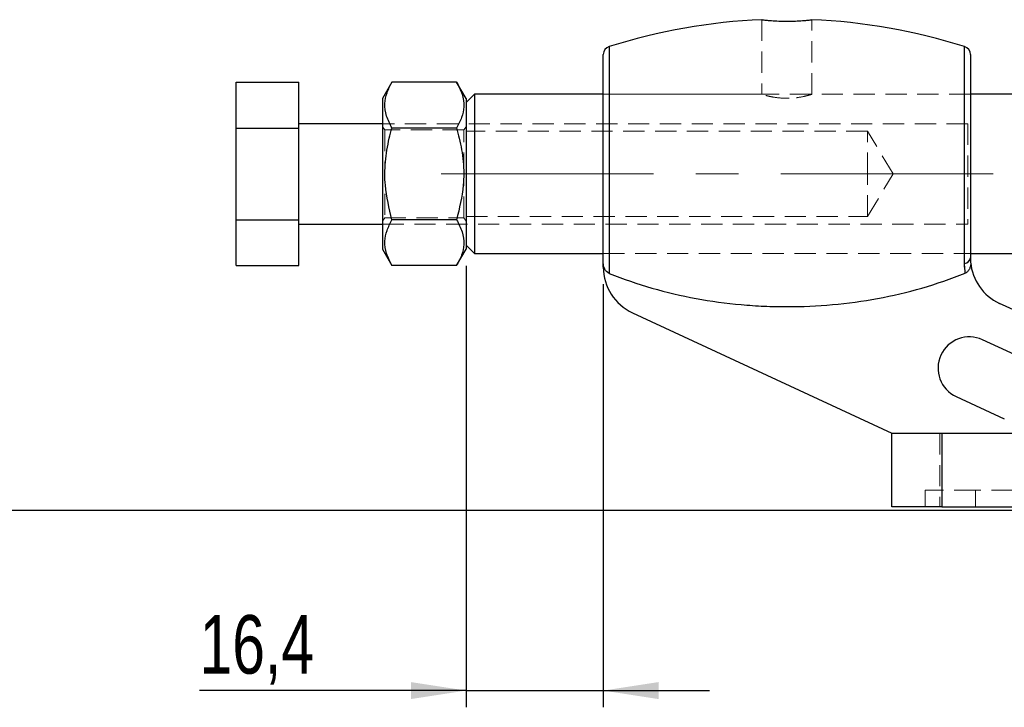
# Paper-space layout 'Folha2' of a CAD drawing. Header units: millimetres. Extents: x 0 to 500, y 59 to 259.
# Tile 17 of 24: x 306 to 365, y 134 to 175. Entities that reach past the tile are written whole.
import ezdxf

# ---------------------------------------------------------------- set-up
doc = ezdxf.new("R2010")
doc.units = ezdxf.units.MM
doc.linetypes.add('CENTERX2', pattern=[20.32, 12.7, -2.54, 2.54, -2.54])
doc.linetypes.add('HIDDEN', pattern=[1.905, 1.27, -0.635])
doc.layers.add('FORMATO', color=179, linetype='Continuous')
doc.styles.add('SLDTEXTSTYLE0', font='TXT', dxfattribs={"width": 0.75})
doc.dimstyles.new('SLDDIMSTYLE7', dxfattribs={"dimtxt": 3.5, "dimasz": 3.302, "dimexe": 0, "dimexo": 0.0625, "dimgap": 0.875, "dimtad": 1, "dimdec": 1, "dimlfac": 2, "dimrnd": 1e-09, "dimzin": 12, "dimdsep": 46, "dimtxsty": 'SLDTEXTSTYLE0', "dimsah": 1, "dimcen": 0.09, "dimadec": 0, "dimazin": 3, "dimtfac": 1, "dimtdec": 1, "dimtmove": 0, "dimatfit": 0, "dimfxl": 0, "dimfrac": 2, "dimtolj": 1, "dimtzin": 12, "dimarcsym": 0})

# ---------------------------------------------------------------- blocks, each defined once
blk = doc.blocks.new('_D_13')
at = {"layer": 'FORMATO'}
for p, q in [((332.341, 160.577), (332.341, 134.188)), ((340.542, 159.493), (340.542, 134.188)), ((332.341, 135.188), (316.409, 135.188)), ((332.341, 135.188), (340.542, 135.188)), ((340.542, 135.188), (346.892, 135.188))]:
    blk.add_line(p, q, dxfattribs=at)
for points in [[(332.341, 135.188), (329.039, 135.696), (329.039, 134.68)], [(340.542, 135.188), (343.844, 134.68), (343.844, 135.696)]]:
    blk.add_solid(points, dxfattribs=at)
at = {"layer": 'FORMATO', "insert": (316.409, 139.7), "char_height": 3.5, "attachment_point": 1, "style": 'SLDTEXTSTYLE0'}
blk.add_mtext('16,4', dxfattribs=at)

psp = doc.layouts.new('Folha2')

# ---------------------------------------------------------------- linework, layer by layer
at = {"color": 7, "linetype": 'HIDDEN', "lineweight": 18}
for p, q in [((350.017, 175.294), (350.017, 170.834)), ((353.017, 170.835), (353.017, 175.294)), ((340.892, 160.128), (340.892, 173.689)), ((362.143, 173.689), (362.143, 160.725)), ((362.492, 170.839), (340.542, 170.839)), ((350.034, 170.839), (340.542, 170.839)), ((362.492, 170.839), (353.004, 170.839)), ((351.4, 170.603), (351.658, 170.604)), ((362.341, 169.077), (327.341, 169.077)), ((362.341, 169.077), (362.341, 163.077)), ((327.474, 168.702), (327.341, 168.893)), ((327.474, 168.702), (327.474, 163.452)), ((332.207, 168.702), (327.474, 168.702)), ((332.341, 168.893), (332.207, 168.702)), ((332.207, 166.077), (332.207, 168.702)), ((356.341, 168.627), (332.341, 168.627)), ((356.341, 166.077), (356.341, 168.627)), ((357.873, 166.077), (356.341, 168.627)), ((332.207, 163.452), (332.207, 166.077)), ((356.341, 163.527), (356.341, 166.077)), ((356.341, 163.527), (357.873, 166.077)), ((327.341, 163.261), (327.474, 163.452)), ((327.341, 163.077), (362.341, 163.077)), ((327.474, 163.452), (332.207, 163.452)), ((332.207, 163.452), (332.341, 163.261)), ((332.341, 163.527), (356.341, 163.527)), ((340.542, 161.314), (362.492, 161.314)), ((340.542, 161.314), (362.492, 161.314)), ((360.667, 150.577), (360.667, 146.177)), ((360.792, 146.177), (360.792, 150.577)), ((362.792, 147.177), (359.792, 147.177)), ((359.792, 147.177), (359.792, 146.177)), ((362.792, 147.177), (362.792, 146.177)), ((366.917, 147.177), (362.792, 147.177))]:
    psp.add_line(p, q, dxfattribs=at)
at = {"color": 8, "linetype": 'Continuous', "lineweight": 25}
for p, q in [((340.892, 173.689), (340.892, 160.128)), ((362.143, 160.725), (362.143, 173.689))]:
    psp.add_line(p, q, dxfattribs=at)
at = {"color": 7, "linetype": 'Continuous', "lineweight": 25}
for p, q in [((340.542, 160.752), (340.542, 173.213)), ((362.492, 173.213), (362.492, 161.06)), ((318.591, 171.562), (322.341, 171.562)), ((318.591, 168.819), (318.591, 171.562)), ((322.341, 168.819), (322.341, 171.562)), ((327.909, 171.562), (327.341, 170.577)), ((331.772, 171.562), (327.909, 171.562)), ((332.341, 170.577), (331.772, 171.562)), ((332.841, 170.839), (332.341, 170.339)), ((340.542, 170.839), (332.841, 170.839)), ((332.841, 170.839), (332.841, 166.077)), ((390.974, 170.839), (362.492, 170.839)), ((327.341, 170.577), (327.341, 166.077)), ((332.341, 170.577), (332.341, 166.077)), ((327.341, 169.077), (322.341, 169.077)), ((318.591, 163.335), (318.591, 168.819)), ((318.591, 168.819), (322.341, 168.819)), ((322.341, 163.335), (322.341, 168.819)), ((331.772, 168.819), (327.909, 168.819)), ((327.341, 166.077), (327.341, 161.577)), ((332.341, 166.077), (332.341, 161.577)), ((332.841, 166.077), (332.841, 161.314)), ((318.591, 163.335), (322.341, 163.335)), ((318.591, 160.592), (318.591, 163.335)), ((322.341, 160.592), (322.341, 163.335)), ((322.341, 163.077), (327.341, 163.077)), ((331.772, 163.335), (327.909, 163.335)), ((327.341, 161.577), (327.909, 160.592)), ((331.772, 160.592), (332.341, 161.577)), ((332.341, 161.814), (332.841, 161.314)), ((332.841, 161.314), (340.542, 161.314)), ((362.492, 161.314), (395.341, 161.314)), ((340.542, 160.493), (340.542, 160.752)), ((318.591, 160.592), (322.341, 160.592)), ((331.772, 160.592), (327.909, 160.592)), ((342.28, 157.771), (357.792, 150.577)), ((367.105, 157.005), (364.23, 158.339)), ((366.095, 154.828), (363.22, 156.162)), ((361.642, 152.76), (364.518, 151.426)), ((357.792, 146.177), (357.792, 150.577)), ((357.792, 150.577), (360.792, 150.577)), ((360.792, 150.577), (360.792, 146.177)), ((360.792, 150.577), (394.792, 150.577)), ((360.792, 146.177), (357.792, 146.177)), ((360.792, 146.177), (394.792, 146.177))]:
    psp.add_line(p, q, dxfattribs=at)
for centre, radius, start, end in [((351.517, 140.038), 35.289, 92.41359, 107.5235), ((351.517, 140.038), 35.289, 72.4765, 87.58107), ((341.042, 173.213), 0.5, 107.5235, 180), ((361.992, 173.213), 0.5, 0, 72.4765), ((362.104, 161.115), 0.392, 275.65359, 351.96297), ((365.492, 161.06), 3, 184.96062, 245.11963), ((343.542, 160.493), 3, 180, 245.11963), ((362.431, 154.461), 1.875, 65.11963, 245.11963)]:
    psp.add_arc(centre, radius, start, end, dxfattribs=at)
at = {"color": 7, "linetype": 'HIDDEN', "lineweight": 18}
psp.add_arc((362.104, 161.115), 0.392, 275.65359, 351.96297, dxfattribs=at)
at = {"color": 7, "linetype": 'Continuous', "lineweight": 25}
for points, knots in [([(350.031, 175.293), (350.026, 175.294), (350.001, 175.297), (350.119, 175.283), (350.382, 175.255), (350.788, 175.223), (351.273, 175.203), (351.786, 175.204), (352.266, 175.224), (352.666, 175.256), (352.924, 175.284), (353.037, 175.297), (353.01, 175.294), (353.007, 175.294)], [0, 0, 0, 0, 0.021297, 0.127813, 0.234482, 0.341832, 0.449345, 0.556231, 0.662682, 0.769567, 0.877076, 0.984431, 1, 1, 1, 1]), ([(327.909, 168.819), (327.787, 169.057), (327.539, 169.539), (327.449, 170.252), (327.582, 170.933), (327.8, 171.351), (327.909, 171.562)], [0, 0, 0, 0, 0.264606, 0.53495, 0.765344, 1, 1, 1, 1]), ([(331.772, 171.562), (331.895, 171.324), (332.143, 170.843), (332.233, 170.13), (332.1, 169.448), (331.882, 169.03), (331.772, 168.819)], [0, 0, 0, 0, 0.264606, 0.53495, 0.765344, 1, 1, 1, 1]), ([(327.909, 163.335), (327.743, 164.017), (327.465, 165.154), (327.48, 166.808), (327.671, 167.951), (327.854, 168.615), (327.909, 168.819)], [0, 0, 0, 0, 0.3772373, 0.628209, 0.8859604, 1, 1, 1, 1]), ([(331.772, 168.819), (331.828, 168.615), (332.007, 167.962), (332.2, 166.82), (332.219, 165.165), (331.939, 164.017), (331.772, 163.335)], [0, 0, 0, 0, 0.11404, 0.365361, 0.622761, 1, 1, 1, 1]), ([(327.909, 160.592), (327.787, 160.83), (327.539, 161.311), (327.449, 162.024), (327.582, 162.706), (327.8, 163.124), (327.909, 163.335)], [0, 0, 0, 0, 0.264606, 0.53495, 0.765344, 1, 1, 1, 1]), ([(331.772, 163.335), (331.895, 163.097), (332.143, 162.615), (332.233, 161.902), (332.1, 161.221), (331.882, 160.803), (331.772, 160.592)], [0, 0, 0, 0, 0.264606, 0.53495, 0.765344, 1, 1, 1, 1]), ([(340.892, 160.128), (340.773, 160.176), (340.683, 160.275), (340.568, 160.499), (340.542, 160.625), (340.542, 160.752)], [0, 0, 0, 0, 0.5, 0.5, 1, 1, 1, 1]), ([(362.503, 160.801), (362.509, 160.736), (362.508, 160.671), (362.49, 160.543), (362.473, 160.48), (362.423, 160.361), (362.388, 160.305), (362.3, 160.21), (362.246, 160.171), (362.186, 160.146)], [0, 0, 0, 0, 0.25, 0.25, 0.5, 0.5, 0.75, 0.75, 1, 1, 1, 1]), ([(340.892, 160.128), (341.731, 159.789), (342.585, 159.499), (344.319, 159.003), (345.198, 158.798), (346.981, 158.469), (347.886, 158.345), (349.245, 158.222), (349.699, 158.191), (350.381, 158.16), (350.608, 158.153), (350.949, 158.145), (351.063, 158.143), (351.291, 158.14), (351.404, 158.14), (353.352, 158.14), (355.159, 158.304), (357.829, 158.797), (358.713, 159.002), (360.466, 159.504), (361.337, 159.801), (362.186, 160.146)], [0, 0, 0, 0, 0.125, 0.125, 0.25, 0.25, 0.375, 0.375, 0.4375, 0.4375, 0.46875, 0.46875, 0.484375, 0.484375, 0.5, 0.5, 0.75, 0.75, 0.875, 0.875, 1, 1, 1, 1])]:
    psp.add_open_spline(points, degree=3, knots=knots, dxfattribs=at)
at = {"color": 7, "linetype": 'HIDDEN', "lineweight": 18}
for points, knots in [([(350.355, 175.259), (350.33, 175.262), (350.252, 175.268), (350.214, 175.273), (350.188, 175.276)], [0, 0, 0, 0, 0.3167617, 1, 1, 1, 1]), ([(351.517, 170.597), (351.353, 170.602), (351.025, 170.613), (350.587, 170.687), (350.239, 170.771), (350.04, 170.832), (349.987, 170.849), (350.058, 170.827), (350.08, 170.82)], [0, 0, 0, 0, 0.179719, 0.359217, 0.544412, 0.733783, 0.917174, 1, 1, 1, 1]), ([(352.709, 170.753), (352.777, 170.771), (352.945, 170.815), (353.038, 170.847), (352.993, 170.832), (352.789, 170.77), (352.449, 170.687), (352.007, 170.613), (351.676, 170.602), (351.517, 170.597)], [0, 0, 0, 0, 0.103759, 0.257678, 0.405101, 0.550683, 0.70129, 0.856923, 1, 1, 1, 1])]:
    psp.add_open_spline(points, degree=3, knots=knots, dxfattribs=at)
at = {"color": 7, "linetype": 'Continuous', "lineweight": 25}
for points in [[(362.186, 160.146), (362.159, 160.323), (362.143, 160.515), (362.143, 160.725)], [(362.492, 161.06), (362.492, 160.97), (362.496, 160.883), (362.503, 160.801)]]:
    psp.add_open_spline(points, degree=3, dxfattribs=at)
at = {"color": 7, "linetype": 'HIDDEN', "lineweight": 18}
psp.add_open_spline([(362.143, 160.725), (362.143, 160.515), (362.159, 160.323), (362.186, 160.146)], degree=3, dxfattribs=at)
at = {"layer": 'FORMATO', "linetype": 'CENTERX2', "lineweight": 18}
psp.add_line((330.841, 166.077), (397.341, 166.077), dxfattribs=at)
at = {"layer": 'FORMATO'}
psp.add_line((-0.478, 145.978), (499.696, 145.978), dxfattribs=at)

# ---------------------------------------------------------------- dimensions: what is measured, and where the dimension line sits
dim = psp.add_linear_dim(base=(340.542, 135.188), p1=(332.341, 161.577), p2=(340.542, 160.493), dimstyle='SLDDIMSTYLE7', dxfattribs=at)
dim.commit()
dim.dimension.update_dxf_attribs({"geometry": '_D_13', "text_midpoint": (320.935, 135.188), "dimtype": 160})

doc.saveas('drawing.dxf')
